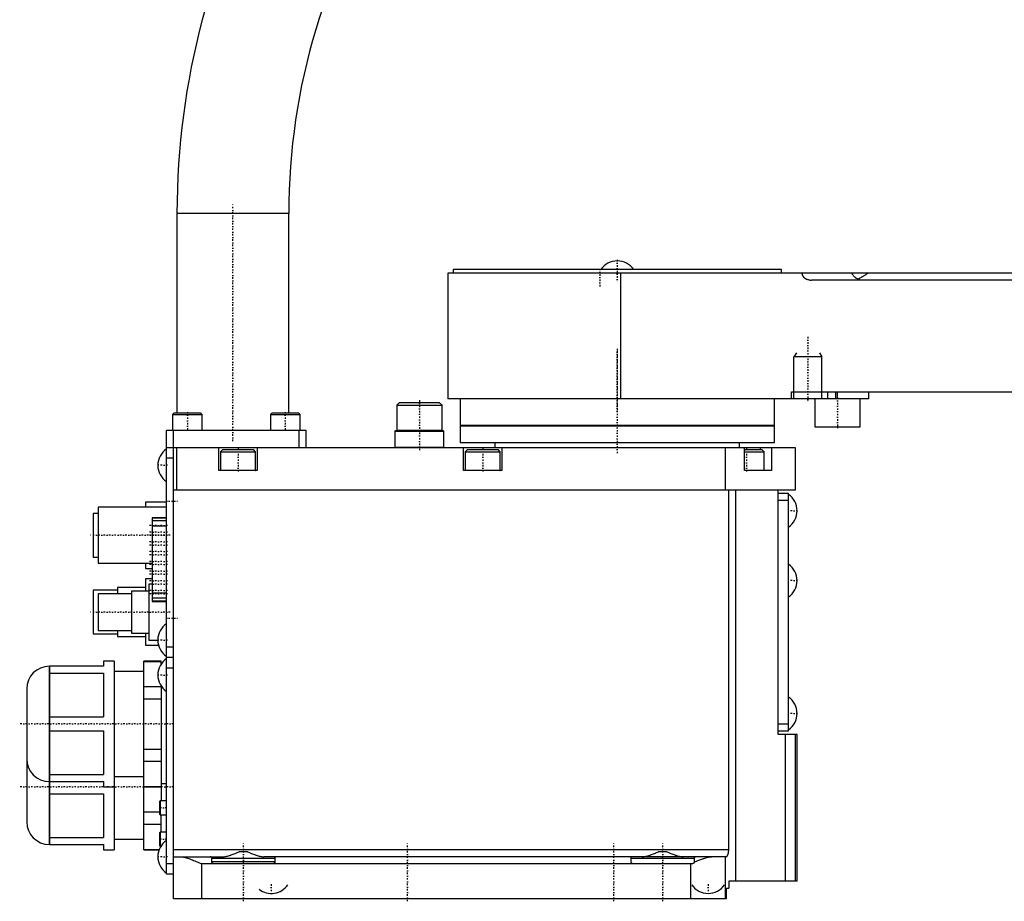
# Model space of a CAD drawing. Extents: x -171 to 392, y -1 to 595.
# Tile 1 of 3: x -171 to 111, y -1 to 252. Entities that reach past the tile are written whole.
import ezdxf

# ---------------------------------------------------------------- set-up
doc = ezdxf.new("R2010")
doc.units = 0
doc.linetypes.add('CENTER', pattern=[1.5, 0.45, -0.5, 0.05, -0.5])
for name, color, linetype in [('AM_0', 7, 'CONTINUOUS'), ('AM_10', 7, 'CONTINUOUS'), ('AM_7', 7, 'CENTER')]:
    doc.layers.add(name, color=color, linetype=linetype)

msp = doc.modelspace()

# ---------------------------------------------------------------- linework, layer by layer
at = {"layer": 'AM_0', "color": 7, "linetype": 'CONTINUOUS'}
for p, q in [((-126, 196), (-126, 139)), ((-94, 196), (-126, 196)), ((-94, 139), (-94, 196)), ((-48.5, 179), (-48.5, 145)), ((264, 179), (-48.5, 179)), ((-47, 180), (-47, 179)), ((47, 180), (-47, 180)), ((0.99, 143), (0.99, 179)), ((47, 179), (47, 180)), ((175.82, 177), (55.54, 177)), ((-48.5, 145), (-48.48, 145)), ((-48.48, 145), (-48.48, 143)), ((49.88, 145), (211.47, 145)), ((49.88, 143), (49.88, 145)), ((60.22, 143), (60.22, 145)), ((62.56, 143), (62.56, 145)), ((63, 143), (63, 145)), ((72, 143), (72, 145)), ((-62.32, 142), (-63.12, 141.2)), ((-63.12, 141.2), (-63.12, 134.1)), ((-63.12, 141.2), (-50.12, 141.2)), ((-62.32, 142), (-50.92, 142)), ((-50.12, 141.2), (-50.92, 142)), ((-50.12, 134.1), (-50.12, 141.2)), ((72, 143), (-48.48, 143)), ((-45, 143), (-45, 135.5)), ((45, 135.5), (45, 143)), ((56.5, 143), (56.5, 135)), ((69.5, 135), (69.5, 143)), ((-126.75, 139), (-127.25, 138.5)), ((-127.25, 138.5), (-127.25, 134.1)), ((-127.25, 138.5), (-118.75, 138.5)), ((-126.75, 139), (-119.25, 139)), ((-118.75, 138.5), (-119.25, 139)), ((-118.75, 134.1), (-118.75, 138.5)), ((-98.75, 139), (-99.25, 138.5)), ((-99.25, 138.5), (-99.25, 134.1)), ((-99.25, 138.5), (-90.75, 138.5)), ((-98.75, 139), (-91.25, 139)), ((-90.75, 138.5), (-91.25, 139)), ((-90.75, 134.1), (-90.75, 138.5)), ((-45, 135.5), (45, 135.5)), ((-45, 135.3), (-45, 130.5)), ((-45, 135.3), (45, 135.3)), ((-41, 135.5), (-41, 135.3)), ((41, 135.3), (41, 135.5)), ((45, 130.5), (45, 135.3)), ((-129, 7), (-129, 134)), ((-89, 134), (-129, 134)), ((-127.25, 134.1), (-118.75, 134.1)), ((-127, 0), (-127, 134)), ((-99.25, 134.1), (-90.75, 134.1)), ((-91, 129), (-91, 134)), ((-89, 129), (-89, 134)), ((-63.42, 134), (-63.62, 133.8)), ((-63.62, 133.8), (-63.62, 129.2)), ((-63.62, 133.8), (-49.62, 133.8)), ((-63.42, 134), (-49.82, 134)), ((-63.12, 134.1), (-63.03, 134)), ((-63.12, 134.1), (-50.12, 134.1)), ((-50.22, 134), (-50.12, 134.1)), ((-49.62, 133.8), (-49.82, 134)), ((-49.62, 129.2), (-49.62, 133.8)), ((56.5, 135), (69.5, 135)), ((-45, 130.5), (45, 130.5)), ((-35, 130.5), (-35, 129)), ((35, 129), (35, 130.5)), ((51, 129), (-129, 129)), ((-126, 117), (-126, 129)), ((-114, 122.5), (-114, 129)), ((-112.9, 128.5), (-113.5, 127.9)), ((-113.5, 127.9), (-113.5, 122.6)), ((-113.5, 127.9), (-103.5, 127.9)), ((-112.9, 128.5), (-104.1, 128.5)), ((-103.5, 127.9), (-104.1, 128.5)), ((-103.5, 122.6), (-103.5, 127.9)), ((-103, 129), (-103, 122.5)), ((-63.62, 129.2), (-63.42, 129)), ((-63.62, 129.2), (-49.62, 129.2)), ((-49.82, 129), (-49.62, 129.2)), ((-44, 122.5), (-44, 129)), ((-42.9, 128.5), (-43.5, 127.9)), ((-43.5, 127.9), (-43.5, 122.6)), ((-43.5, 127.9), (-33.5, 127.9)), ((-42.9, 128.5), (-34.1, 128.5)), ((-33.5, 127.9), (-34.1, 128.5)), ((-33.5, 122.6), (-33.5, 127.9)), ((-33, 129), (-33, 122.5)), ((31, 117), (31, 129)), ((36.36, 122.5), (36.36, 129)), ((36.36, 128.5), (41.4, 128.5)), ((36.36, 127.9), (42, 127.9)), ((40.89, 129), (40.89, 128.5)), ((42, 127.9), (41.4, 128.5)), ((42, 122.6), (42, 127.9)), ((44.14, 129), (44.14, 122.5)), ((51, 117), (51, 129)), ((-127, 126), (-129, 126)), ((-103, 122.5), (-114, 122.5)), ((-113.5, 122.6), (-103.5, 122.6)), ((-33, 122.5), (-44, 122.5)), ((-43.5, 122.6), (-33.5, 122.6)), ((36.36, 122.6), (42, 122.6)), ((44.14, 122.5), (36.36, 122.5)), ((-127, 117), (51, 117)), ((31.9, 14), (31.9, 117)), ((33.91, 5), (33.91, 117)), ((46, 47), (46, 117)), ((46, 116), (49, 116)), ((49, 48), (49, 116)), ((-129, 113.5), (-135, 113.5)), ((-135, 113.5), (-135, 112.01)), ((46, 114), (49, 114)), ((-148.5, 110.25), (-150, 110.25)), ((-150, 110.25), (-150, 97.75)), ((-129, 112), (-148.5, 112)), ((-148.5, 112), (-148.5, 96)), ((-129, 108.93), (-133.1, 108.93)), ((-133.1, 108.93), (-133.1, 85.06)), ((-129, 108.91), (-133.1, 108.91)), ((-129, 108.08), (-133.1, 108.08)), ((-129, 106.6), (-133.1, 106.6)), ((-150, 97.75), (-148.5, 97.75)), ((-148.5, 96), (-133.1, 96)), ((-135, 95.99), (-135, 94.5)), ((-135, 94.5), (-133.1, 94.5)), ((-133.1, 91.5), (-135, 91.5)), ((-135, 91.5), (-135, 88)), ((-143, 88.25), (-150, 88.25)), ((-150, 88.25), (-150, 75.75)), ((-135, 89), (-143, 89)), ((-143, 89), (-143, 87.26)), ((-134, 88), (-139, 88)), ((-139, 88), (-139, 76)), ((-133.1, 90), (-134, 90)), ((-134, 90), (-134, 74)), ((-129, 87.43), (-133.1, 87.43)), ((-139, 87.25), (-148.5, 87.25)), ((-148.5, 87.25), (-148.5, 76.75)), ((-129, 85.95), (-133.1, 85.95)), ((-129, 85.08), (-133.1, 85.08)), ((-133.1, 85.06), (-129, 85.06)), ((-148.5, 76.75), (-139, 76.75)), ((-143, 76.74), (-143, 75)), ((-150, 75.75), (-143, 75.75)), ((-143, 75), (-135, 75)), ((-139, 76), (-134, 76)), ((-135, 76), (-135, 72.5)), ((-134, 74), (-131.47, 74)), ((-135, 72.5), (-131.27, 72.5)), ((-127, 72), (-129, 72)), ((-144, 68), (-147, 68)), ((-147, 68), (-147, 66.5)), ((-144, 68), (-144, 14)), ((-130.5, 68), (-135.5, 68)), ((-135.5, 14), (-135.5, 68)), ((-135.5, 67.89), (-130.5, 67.89)), ((-130.5, 67.17), (-130.5, 68)), ((-127, 69), (-129, 69)), ((-147, 66.5), (-162.51, 66.5)), ((-162.51, 66.5), (-162.51, 15.5)), ((-162.47, 15.5), (-162.47, 66.5)), ((-135.5, 65), (-144, 65)), ((-127, 66), (-129, 66)), ((-162.47, 64.48), (-147, 64.48)), ((-147, 64.48), (-147, 52.02)), ((-169, 60.01), (-169, 21.99)), ((-135.5, 60.69), (-130.5, 60.69)), ((-130.5, 60.83), (-130.5, 28)), ((-135.5, 57.19), (-130.5, 57.19)), ((-162.47, 52.02), (-147, 52.02)), ((-162.47, 47.98), (-147, 47.98)), ((-147, 47.98), (-147, 35.52)), ((46, 50), (49, 50)), ((46, 48), (49, 48)), ((51.5, 47), (46, 47)), ((48.13, 5), (48.13, 47)), ((51.04, 5), (51.04, 47)), ((51.5, 5), (51.5, 47)), ((-135.5, 42.81), (-130.5, 42.81)), ((-135.5, 39.31), (-130.5, 39.31)), ((-162.47, 35.52), (-147, 35.52)), ((-144, 35), (-135.5, 35)), ((-162.51, 33.5), (-147, 33.5)), ((-147, 33.5), (-147, 32)), ((-147, 32), (-144, 32)), ((-135.5, 32.11), (-130.5, 32.11)), ((-135.5, 32), (-130.5, 32)), ((-130.5, 33), (-129, 33)), ((-162.47, 29.98), (-147, 29.98)), ((-147, 29.98), (-147, 17.52)), ((-130.85, 28), (-131, 27.85)), ((-131, 27.85), (-131, 24.15)), ((-129, 28), (-130.85, 28)), ((-130.85, 28), (-130.85, 24)), ((-135.5, 24.81), (-131, 24.81)), ((-131, 24.15), (-130.85, 24)), ((-130.85, 24), (-129, 24)), ((-130.5, 18.99), (-130.5, 24)), ((-135.5, 21.31), (-130.5, 21.31)), ((-162.47, 17.52), (-147, 17.52)), ((-144, 17), (-135.5, 17)), ((-130.85, 19), (-131, 18.85)), ((-131, 18.85), (-131, 15.15)), ((-129, 19), (-130.85, 19)), ((-130.85, 19), (-130.85, 15)), ((-162.51, 15.5), (-147, 15.5)), ((-147, 15.5), (-147, 14)), ((-135.5, 14.11), (-131.06, 14.11)), ((-131, 15.15), (-130.85, 15)), ((-130.85, 15), (-130.61, 15)), ((-147, 14), (-144, 14)), ((-135.5, 14), (-131.11, 14)), ((31.9, 14), (-127, 14)), ((-127, 12), (-112.83, 12)), ((-98, 11.5), (-116, 11.5)), ((-116, 10.5), (-116, 11.5)), ((-108.1, 13.5), (-105.9, 13.5)), ((31.23, 12), (-101.17, 12)), ((-98, 11.5), (-98, 10.5)), ((22, 11.5), (4, 11.5)), ((4, 10.5), (4, 11.5)), ((11.9, 13.5), (14.1, 13.5)), ((22, 11.5), (22, 10.5)), ((31, 0), (31, 12)), ((-127, 10), (-129, 10)), ((-119, 10), (-119, 0)), ((21.5, 10), (-119, 10)), ((-98, 10.5), (-116, 10.5)), ((21, 10), (21, 0)), ((-127, 7), (-129, 7)), ((31.3, 0), (31.3, 3)), ((31.3, 3), (31.9, 3)), ((51.5, 5), (31.9, 5)), ((31.9, 5), (31.9, 3)), ((31.3, 0), (-127, 0))]:
    msp.add_line(p, q, dxfattribs=at)
for points in [[(52.83, 179, 0), (52.83, 178.98, 0), (52.84, 178.95, 0), (52.84, 178.92, 0), (52.84, 178.9, 0), (52.84, 178.88, 0), (52.84, 178.85, 0), (52.85, 178.82, 0), (52.85, 178.78, 0), (52.86, 178.75, 0), (52.86, 178.71, 0), (52.87, 178.69, 0), (52.87, 178.68, 0), (52.88, 178.64, 0), (52.89, 178.61, 0), (52.9, 178.58, 0), (52.91, 178.54, 0), (52.92, 178.51, 0), (52.92, 178.49, 0), (52.93, 178.48, 0), (52.94, 178.44, 0), (52.96, 178.41, 0), (52.96, 178.4, 0), (52.97, 178.38, 0), (52.98, 178.35, 0), (53, 178.32, 0), (53, 178.31, 0), (53.01, 178.29, 0), (53.03, 178.26, 0), (53.04, 178.23, 0), (53.06, 178.2, 0), (53.08, 178.18, 0), (53.1, 178.15, 0), (53.11, 178.13, 0), (53.11, 178.12, 0), (53.13, 178.09, 0), (53.15, 178.06, 0), (53.18, 178.03, 0), (53.2, 178, 0), (53.22, 177.98, 0), (53.23, 177.96, 0), (53.24, 177.95, 0), (53.26, 177.92, 0), (53.29, 177.9, 0), (53.31, 177.87, 0), (53.34, 177.85, 0), (53.36, 177.82, 0), (53.37, 177.81, 0), (53.38, 177.8, 0), (53.41, 177.77, 0), (53.43, 177.75, 0), (53.46, 177.73, 0), (53.48, 177.7, 0), (53.51, 177.68, 0), (53.52, 177.67, 0), (53.53, 177.66, 0), (53.56, 177.64, 0), (53.59, 177.62, 0), (53.61, 177.6, 0), (53.64, 177.58, 0), (53.67, 177.56, 0), (53.68, 177.55, 0), (53.7, 177.54, 0), (53.72, 177.52, 0), (53.75, 177.5, 0), (53.77, 177.49, 0), (53.78, 177.48, 0), (53.81, 177.47, 0), (53.84, 177.45, 0), (53.86, 177.44, 0), (53.87, 177.43, 0), (53.9, 177.41, 0), (53.93, 177.39, 0), (53.97, 177.38, 0), (54, 177.36, 0), (54.03, 177.34, 0), (54.04, 177.34, 0), (54.06, 177.33, 0), (54.09, 177.31, 0), (54.12, 177.3, 0), (54.24, 177.25, 0), (54.42, 177.18, 0), (54.61, 177.12, 0), (54.82, 177.07, 0), (54.92, 177.05, 0), (55.03, 177.04, 0), (55.24, 177.01, 0), (55.44, 177, 0), (55.54, 177, 0)], [(67.07, 179, 0), (67.07, 179, 0), (67.07, 179, 0), (67.07, 179, 0), (67.07, 179, 0), (67.07, 179, 0), (67.07, 179, 0), (67.07, 178.99, 0), (67.07, 178.99, 0), (67.07, 178.99, 0), (67.07, 178.99, 0), (67.07, 178.99, 0), (67.07, 178.99, 0), (67.07, 178.99, 0), (67.07, 178.99, 0), (67.07, 178.99, 0), (67.07, 178.99, 0), (67.07, 178.99, 0), (67.07, 178.99, 0), (67.07, 178.99, 0), (67.07, 178.98, 0), (67.07, 178.98, 0), (67.07, 178.98, 0), (67.07, 178.98, 0), (67.07, 178.98, 0), (67.07, 178.98, 0), (67.07, 178.98, 0), (67.07, 178.98, 0), (67.07, 178.98, 0), (67.07, 178.98, 0), (67.07, 178.98, 0), (67.07, 178.97, 0), (67.07, 178.97, 0), (67.07, 178.97, 0), (67.07, 178.97, 0), (67.07, 178.97, 0), (67.07, 178.97, 0), (67.08, 178.97, 0), (67.08, 178.96, 0), (67.08, 178.95, 0), (67.08, 178.94, 0), (67.09, 178.94, 0), (67.09, 178.94, 0), (67.09, 178.93, 0), (67.1, 178.92, 0), (67.12, 178.88, 0), (67.14, 178.84, 0), (67.17, 178.79, 0), (67.22, 178.69, 0), (67.29, 178.59, 0), (67.37, 178.48, 0), (67.46, 178.36, 0), (67.57, 178.24, 0), (67.62, 178.18, 0), (67.68, 178.12, 0), (67.79, 178.01, 0), (67.92, 177.89, 0), (68.05, 177.79, 0), (68.18, 177.68, 0), (68.32, 177.59, 0), (68.39, 177.54, 0), (68.46, 177.5, 0), (68.61, 177.41, 0), (68.76, 177.33, 0), (68.83, 177.3, 0)], [(68.83, 177.3, 0), (68.91, 177.33, 0), (69.06, 177.4, 0), (69.21, 177.48, 0), (69.29, 177.52, 0), (69.37, 177.56, 0), (69.53, 177.64, 0), (69.69, 177.73, 0), (69.85, 177.82, 0), (70.01, 177.92, 0), (70.18, 178.01, 0), (70.26, 178.06, 0), (70.35, 178.11, 0), (70.51, 178.21, 0), (70.68, 178.32, 0), (70.85, 178.42, 0), (71.02, 178.53, 0), (71.19, 178.63, 0), (71.27, 178.69, 0), (71.36, 178.74, 0), (71.52, 178.84, 0), (71.69, 178.95, 0), (71.77, 179, 0)], [(69.61, 177, 0), (69.58, 177, 0), (69.54, 177, 0), (69.5, 177.01, 0), (69.47, 177.01, 0), (69.45, 177.01, 0), (69.41, 177.02, 0), (69.36, 177.03, 0), (69.32, 177.04, 0), (69.28, 177.05, 0), (69.23, 177.07, 0), (69.21, 177.07, 0), (69.19, 177.08, 0), (69.15, 177.1, 0), (69.1, 177.12, 0), (69.06, 177.14, 0), (69.02, 177.17, 0), (68.98, 177.19, 0), (68.96, 177.21, 0), (68.94, 177.22, 0), (68.89, 177.25, 0), (68.85, 177.28, 0), (68.83, 177.3, 0)], [(-125, 12, 0), (-124.98, 12, 0), (-124.93, 12, 0), (-124.88, 12, 0), (-124.85, 12, 0), (-124.83, 12, 0), (-124.78, 11.99, 0), (-124.73, 11.99, 0), (-124.55, 11.97, 0), (-124.25, 11.93, 0), (-124.09, 11.91, 0), (-123.93, 11.87, 0), (-123.61, 11.8, 0), (-123.29, 11.71, 0), (-122.95, 11.61, 0), (-122.62, 11.5, 0), (-122.28, 11.38, 0), (-122.1, 11.32, 0), (-121.93, 11.25, 0), (-121.58, 11.12, 0), (-121.24, 10.97, 0), (-120.89, 10.83, 0), (-120.54, 10.68, 0), (-120.19, 10.53, 0), (-120.02, 10.45, 0), (-119.85, 10.38, 0), (-119.5, 10.23, 0), (-119.17, 10.07, 0), (-119, 10, 0)], [(-116, 11.5, 0), (-116, 11.5, 0), (-116, 11.51, 0), (-116, 11.52, 0), (-116, 11.53, 0), (-116, 11.53, 0), (-116, 11.54, 0), (-116, 11.55, 0), (-116, 11.56, 0), (-116, 11.57, 0), (-116.01, 11.58, 0), (-116.01, 11.58, 0), (-116.01, 11.58, 0), (-116.01, 11.59, 0), (-116.01, 11.6, 0), (-116.02, 11.63, 0), (-116.02, 11.65, 0), (-116.03, 11.68, 0), (-116.05, 11.72, 0), (-116.07, 11.76, 0), (-116.1, 11.8, 0), (-116.13, 11.83, 0), (-116.16, 11.86, 0), (-116.17, 11.88, 0), (-116.19, 11.89, 0), (-116.22, 11.92, 0), (-116.26, 11.94, 0), (-116.29, 11.96, 0), (-116.33, 11.97, 0), (-116.37, 11.98, 0), (-116.39, 11.99, 0), (-116.41, 11.99, 0), (-116.44, 12, 0), (-116.48, 12, 0), (-116.5, 12, 0)], [(-112.83, 12, 0), (-112.72, 12, 0), (-112.48, 12.02, 0), (-112.24, 12.05, 0), (-112.12, 12.06, 0), (-112, 12.09, 0), (-111.75, 12.14, 0), (-111.49, 12.2, 0), (-111.23, 12.27, 0), (-110.97, 12.35, 0), (-110.71, 12.44, 0), (-110.57, 12.48, 0), (-110.44, 12.53, 0), (-110.17, 12.63, 0), (-109.89, 12.73, 0), (-109.62, 12.84, 0), (-109.34, 12.96, 0), (-109.07, 13.07, 0), (-108.93, 13.13, 0), (-108.79, 13.19, 0), (-108.51, 13.32, 0), (-108.23, 13.44, 0), (-108.1, 13.5, 0)], [(-105.9, 13.5, 0), (-105.77, 13.44, 0), (-105.49, 13.32, 0), (-105.21, 13.19, 0), (-105.07, 13.13, 0), (-104.93, 13.07, 0), (-104.66, 12.96, 0), (-104.38, 12.84, 0), (-104.11, 12.73, 0), (-103.83, 12.63, 0), (-103.56, 12.53, 0), (-103.43, 12.48, 0), (-103.29, 12.44, 0), (-103.03, 12.35, 0), (-102.77, 12.27, 0), (-102.51, 12.2, 0), (-102.25, 12.14, 0), (-102, 12.09, 0), (-101.88, 12.06, 0), (-101.76, 12.05, 0), (-101.52, 12.02, 0), (-101.28, 12, 0), (-101.17, 12, 0)], [(-97.5, 12, 0), (-97.52, 12, 0), (-97.56, 12, 0), (-97.59, 11.99, 0), (-97.61, 11.99, 0), (-97.63, 11.98, 0), (-97.67, 11.97, 0), (-97.71, 11.96, 0), (-97.74, 11.94, 0), (-97.78, 11.92, 0), (-97.81, 11.89, 0), (-97.83, 11.88, 0), (-97.84, 11.86, 0), (-97.87, 11.83, 0), (-97.9, 11.8, 0), (-97.93, 11.76, 0), (-97.95, 11.72, 0), (-97.97, 11.68, 0), (-97.98, 11.65, 0), (-97.98, 11.63, 0), (-97.99, 11.6, 0), (-97.99, 11.59, 0), (-97.99, 11.58, 0), (-97.99, 11.58, 0), (-97.99, 11.58, 0), (-98, 11.57, 0), (-98, 11.56, 0), (-98, 11.55, 0), (-98, 11.54, 0), (-98, 11.53, 0), (-98, 11.53, 0), (-98, 11.52, 0), (-98, 11.51, 0), (-98, 11.5, 0), (-98, 11.5, 0)], [(4, 11.5, 0), (4, 11.5, 0), (4, 11.51, 0), (4, 11.52, 0), (4, 11.53, 0), (4, 11.53, 0), (4, 11.54, 0), (4, 11.55, 0), (4, 11.56, 0), (4, 11.57, 0), (3.99, 11.58, 0), (3.99, 11.58, 0), (3.99, 11.58, 0), (3.99, 11.59, 0), (3.99, 11.6, 0), (3.98, 11.63, 0), (3.98, 11.65, 0), (3.97, 11.68, 0), (3.95, 11.72, 0), (3.93, 11.76, 0), (3.9, 11.8, 0), (3.87, 11.83, 0), (3.84, 11.86, 0), (3.83, 11.88, 0), (3.81, 11.89, 0), (3.78, 11.92, 0), (3.74, 11.94, 0), (3.71, 11.96, 0), (3.67, 11.97, 0), (3.63, 11.98, 0), (3.61, 11.99, 0), (3.59, 11.99, 0), (3.56, 12, 0), (3.52, 12, 0), (3.5, 12, 0)], [(7.17, 12, 0), (7.28, 12, 0), (7.52, 12.02, 0), (7.76, 12.05, 0), (7.88, 12.06, 0), (8, 12.09, 0), (8.25, 12.14, 0), (8.51, 12.2, 0), (8.77, 12.27, 0), (9.03, 12.35, 0), (9.29, 12.44, 0), (9.43, 12.48, 0), (9.56, 12.53, 0), (9.83, 12.63, 0), (10.11, 12.73, 0), (10.38, 12.84, 0), (10.66, 12.96, 0), (10.93, 13.07, 0), (11.07, 13.13, 0), (11.21, 13.19, 0), (11.49, 13.32, 0), (11.77, 13.44, 0), (11.9, 13.5, 0)], [(14.1, 13.5, 0), (14.23, 13.44, 0), (14.51, 13.32, 0), (14.79, 13.19, 0), (14.93, 13.13, 0), (15.07, 13.07, 0), (15.34, 12.96, 0), (15.62, 12.84, 0), (15.89, 12.73, 0), (16.17, 12.63, 0), (16.44, 12.53, 0), (16.57, 12.48, 0), (16.71, 12.44, 0), (16.97, 12.35, 0), (17.23, 12.27, 0), (17.49, 12.2, 0), (17.75, 12.14, 0), (18, 12.09, 0), (18.12, 12.06, 0), (18.24, 12.05, 0), (18.48, 12.02, 0), (18.72, 12, 0), (18.83, 12, 0)], [(22, 10.44, 0), (22.14, 10.51, 0), (22.43, 10.63, 0), (22.72, 10.76, 0), (22.87, 10.82, 0), (23.02, 10.88, 0), (23.31, 11, 0), (23.6, 11.12, 0), (23.89, 11.23, 0), (24.18, 11.34, 0), (24.46, 11.45, 0), (24.61, 11.5, 0), (24.75, 11.54, 0), (25.03, 11.63, 0), (25.31, 11.72, 0), (25.58, 11.79, 0), (25.85, 11.86, 0), (26.11, 11.91, 0), (26.25, 11.93, 0), (26.37, 11.95, 0), (26.63, 11.98, 0), (26.88, 12, 0), (27, 12, 0)], [(22.5, 12, 0), (22.48, 12, 0), (22.44, 12, 0), (22.41, 11.99, 0), (22.39, 11.99, 0), (22.37, 11.98, 0), (22.33, 11.97, 0), (22.29, 11.96, 0), (22.26, 11.94, 0), (22.22, 11.92, 0), (22.19, 11.89, 0), (22.17, 11.88, 0), (22.16, 11.86, 0), (22.13, 11.83, 0), (22.1, 11.8, 0), (22.07, 11.76, 0), (22.05, 11.72, 0), (22.03, 11.68, 0), (22.02, 11.65, 0), (22.02, 11.63, 0), (22.01, 11.6, 0), (22.01, 11.59, 0), (22.01, 11.58, 0), (22.01, 11.58, 0), (22.01, 11.58, 0), (22, 11.57, 0), (22, 11.56, 0), (22, 11.55, 0), (22, 11.54, 0), (22, 11.53, 0), (22, 11.53, 0), (22, 11.52, 0), (22, 11.51, 0), (22, 11.5, 0), (22, 11.5, 0)], [(31.23, 12, 0), (31.23, 12, 0), (31.24, 12, 0), (31.25, 12, 0), (31.25, 12, 0), (31.25, 12, 0), (31.26, 12, 0), (31.27, 12.01, 0), (31.27, 12.01, 0), (31.28, 12.01, 0), (31.29, 12.01, 0), (31.29, 12.02, 0), (31.29, 12.02, 0), (31.3, 12.02, 0), (31.31, 12.03, 0), (31.32, 12.03, 0), (31.32, 12.04, 0), (31.33, 12.04, 0), (31.33, 12.05, 0), (31.34, 12.05, 0), (31.35, 12.06, 0), (31.35, 12.06, 0), (31.36, 12.07, 0), (31.36, 12.07, 0), (31.37, 12.08, 0), (31.38, 12.09, 0), (31.38, 12.09, 0), (31.39, 12.1, 0), (31.39, 12.1, 0), (31.4, 12.11, 0), (31.41, 12.12, 0), (31.42, 12.13, 0), (31.43, 12.14, 0), (31.43, 12.15, 0), (31.43, 12.16, 0), (31.44, 12.17, 0), (31.45, 12.18, 0), (31.46, 12.19, 0), (31.47, 12.2, 0), (31.48, 12.22, 0), (31.48, 12.22, 0), (31.48, 12.23, 0), (31.49, 12.24, 0), (31.5, 12.26, 0), (31.51, 12.27, 0), (31.52, 12.29, 0), (31.53, 12.3, 0), (31.53, 12.31, 0), (31.53, 12.32, 0), (31.54, 12.33, 0), (31.55, 12.35, 0), (31.56, 12.37, 0), (31.57, 12.38, 0), (31.58, 12.4, 0), (31.58, 12.41, 0), (31.58, 12.42, 0), (31.59, 12.44, 0), (31.6, 12.45, 0), (31.61, 12.47, 0), (31.61, 12.49, 0), (31.62, 12.51, 0), (31.63, 12.52, 0), (31.63, 12.53, 0), (31.64, 12.55, 0), (31.65, 12.57, 0), (31.65, 12.58, 0), (31.65, 12.59, 0), (31.66, 12.61, 0), (31.67, 12.63, 0), (31.67, 12.64, 0), (31.68, 12.65, 0), (31.68, 12.67, 0), (31.69, 12.69, 0), (31.7, 12.71, 0), (31.7, 12.73, 0), (31.71, 12.75, 0), (31.72, 12.77, 0), (31.72, 12.78, 0), (31.73, 12.8, 0), (31.73, 12.82, 0), (31.74, 12.85, 0), (31.75, 12.87, 0), (31.75, 12.9, 0), (31.76, 12.91, 0), (31.76, 12.92, 0), (31.77, 12.94, 0), (31.77, 12.97, 0), (31.78, 13, 0), (31.79, 13.02, 0), (31.79, 13.05, 0), (31.79, 13.06, 0), (31.8, 13.07, 0), (31.8, 13.1, 0), (31.81, 13.13, 0), (31.81, 13.15, 0), (31.82, 13.18, 0), (31.82, 13.21, 0), (31.83, 13.22, 0), (31.83, 13.24, 0), (31.83, 13.26, 0), (31.84, 13.29, 0), (31.84, 13.32, 0), (31.85, 13.35, 0), (31.85, 13.38, 0), (31.85, 13.39, 0), (31.86, 13.4, 0), (31.86, 13.43, 0), (31.86, 13.46, 0), (31.87, 13.48, 0), (31.87, 13.49, 0), (31.87, 13.52, 0), (31.87, 13.55, 0), (31.88, 13.56, 0), (31.88, 13.58, 0), (31.88, 13.61, 0), (31.88, 13.64, 0), (31.88, 13.67, 0), (31.89, 13.69, 0), (31.89, 13.72, 0), (31.89, 13.74, 0), (31.89, 13.75, 0), (31.89, 13.78, 0), (31.89, 13.81, 0), (31.89, 13.84, 0), (31.9, 13.87, 0), (31.9, 13.9, 0), (31.9, 13.91, 0), (31.9, 13.93, 0), (31.9, 13.96, 0), (31.9, 13.99, 0), (31.9, 14, 0)], [(-115.5, 10, 0), (-115.5, 10, 0), (-115.51, 10, 0), (-115.52, 10, 0), (-115.52, 10, 0), (-115.52, 10, 0), (-115.53, 10, 0), (-115.54, 10, 0), (-115.55, 10, 0), (-115.55, 10, 0), (-115.56, 10, 0), (-115.56, 10, 0), (-115.57, 10, 0), (-115.58, 10.01, 0), (-115.58, 10.01, 0), (-115.59, 10.01, 0), (-115.6, 10.01, 0), (-115.6, 10.01, 0), (-115.61, 10.01, 0), (-115.61, 10.01, 0), (-115.62, 10.01, 0), (-115.63, 10.02, 0), (-115.63, 10.02, 0), (-115.63, 10.02, 0), (-115.64, 10.02, 0), (-115.65, 10.02, 0), (-115.65, 10.02, 0), (-115.65, 10.02, 0), (-115.66, 10.03, 0), (-115.67, 10.03, 0), (-115.68, 10.03, 0), (-115.68, 10.03, 0), (-115.69, 10.04, 0), (-115.69, 10.04, 0), (-115.7, 10.04, 0), (-115.7, 10.04, 0), (-115.71, 10.05, 0), (-115.72, 10.05, 0), (-115.72, 10.05, 0), (-115.73, 10.06, 0), (-115.73, 10.06, 0), (-115.74, 10.06, 0), (-115.74, 10.06, 0), (-115.75, 10.07, 0), (-115.76, 10.07, 0), (-115.76, 10.07, 0), (-115.77, 10.08, 0), (-115.77, 10.08, 0), (-115.77, 10.08, 0), (-115.78, 10.09, 0), (-115.79, 10.09, 0), (-115.79, 10.09, 0), (-115.8, 10.1, 0), (-115.8, 10.1, 0), (-115.81, 10.11, 0), (-115.81, 10.11, 0), (-115.82, 10.11, 0), (-115.82, 10.12, 0), (-115.83, 10.12, 0), (-115.83, 10.13, 0), (-115.84, 10.13, 0), (-115.84, 10.13, 0), (-115.84, 10.14, 0), (-115.85, 10.14, 0), (-115.85, 10.15, 0), (-115.86, 10.15, 0), (-115.86, 10.15, 0), (-115.86, 10.16, 0), (-115.87, 10.16, 0), (-115.87, 10.16, 0), (-115.87, 10.17, 0), (-115.88, 10.17, 0), (-115.88, 10.18, 0), (-115.89, 10.18, 0), (-115.89, 10.19, 0), (-115.9, 10.19, 0), (-115.9, 10.2, 0), (-115.9, 10.2, 0), (-115.9, 10.21, 0), (-115.91, 10.21, 0), (-115.91, 10.22, 0), (-115.92, 10.22, 0), (-115.92, 10.23, 0), (-115.92, 10.23, 0), (-115.92, 10.24, 0), (-115.93, 10.24, 0), (-115.93, 10.25, 0), (-115.94, 10.25, 0), (-115.94, 10.26, 0), (-115.94, 10.27, 0), (-115.94, 10.27, 0), (-115.95, 10.27, 0), (-115.95, 10.28, 0), (-115.95, 10.29, 0), (-115.96, 10.29, 0), (-115.96, 10.3, 0), (-115.96, 10.31, 0), (-115.96, 10.31, 0), (-115.96, 10.31, 0), (-115.97, 10.32, 0), (-115.97, 10.33, 0), (-115.97, 10.34, 0), (-115.97, 10.34, 0), (-115.98, 10.35, 0), (-115.98, 10.35, 0), (-115.98, 10.36, 0), (-115.98, 10.36, 0), (-115.98, 10.37, 0), (-115.98, 10.37, 0), (-115.98, 10.38, 0), (-115.99, 10.38, 0), (-115.99, 10.39, 0), (-115.99, 10.4, 0), (-115.99, 10.4, 0), (-115.99, 10.41, 0), (-115.99, 10.41, 0), (-115.99, 10.42, 0), (-115.99, 10.43, 0), (-116, 10.43, 0), (-116, 10.44, 0), (-116, 10.44, 0), (-116, 10.45, 0), (-116, 10.46, 0), (-116, 10.46, 0), (-116, 10.47, 0), (-116, 10.48, 0), (-116, 10.48, 0), (-116, 10.48, 0), (-116, 10.49, 0), (-116, 10.5, 0), (-116, 10.5, 0)], [(-98, 10.5, 0), (-98, 10.5, 0), (-98, 10.49, 0), (-98, 10.48, 0), (-98, 10.48, 0), (-98, 10.48, 0), (-98, 10.47, 0), (-98, 10.46, 0), (-98, 10.46, 0), (-98, 10.45, 0), (-98, 10.44, 0), (-98, 10.44, 0), (-98, 10.43, 0), (-98.01, 10.43, 0), (-98.01, 10.42, 0), (-98.01, 10.41, 0), (-98.01, 10.41, 0), (-98.01, 10.4, 0), (-98.01, 10.4, 0), (-98.01, 10.39, 0), (-98.01, 10.38, 0), (-98.02, 10.38, 0), (-98.02, 10.37, 0), (-98.02, 10.37, 0), (-98.02, 10.36, 0), (-98.02, 10.36, 0), (-98.02, 10.35, 0), (-98.02, 10.35, 0), (-98.03, 10.34, 0), (-98.03, 10.34, 0), (-98.03, 10.33, 0), (-98.03, 10.32, 0), (-98.04, 10.31, 0), (-98.04, 10.31, 0), (-98.04, 10.31, 0), (-98.04, 10.3, 0), (-98.04, 10.29, 0), (-98.05, 10.29, 0), (-98.05, 10.28, 0), (-98.05, 10.27, 0), (-98.06, 10.27, 0), (-98.06, 10.27, 0), (-98.06, 10.26, 0), (-98.06, 10.25, 0), (-98.07, 10.25, 0), (-98.07, 10.24, 0), (-98.08, 10.24, 0), (-98.08, 10.23, 0), (-98.08, 10.23, 0), (-98.08, 10.22, 0), (-98.09, 10.22, 0), (-98.09, 10.21, 0), (-98.1, 10.21, 0), (-98.1, 10.2, 0), (-98.1, 10.2, 0), (-98.1, 10.19, 0), (-98.11, 10.19, 0), (-98.11, 10.18, 0), (-98.12, 10.18, 0), (-98.12, 10.17, 0), (-98.13, 10.17, 0), (-98.13, 10.16, 0), (-98.13, 10.16, 0), (-98.14, 10.16, 0), (-98.14, 10.15, 0), (-98.14, 10.15, 0), (-98.15, 10.15, 0), (-98.15, 10.14, 0), (-98.16, 10.14, 0), (-98.16, 10.13, 0), (-98.16, 10.13, 0), (-98.17, 10.13, 0), (-98.17, 10.12, 0), (-98.18, 10.12, 0), (-98.18, 10.11, 0), (-98.19, 10.11, 0), (-98.19, 10.11, 0), (-98.2, 10.1, 0), (-98.2, 10.1, 0), (-98.21, 10.09, 0), (-98.21, 10.09, 0), (-98.22, 10.09, 0), (-98.23, 10.08, 0), (-98.23, 10.08, 0), (-98.23, 10.08, 0), (-98.24, 10.07, 0), (-98.24, 10.07, 0), (-98.25, 10.07, 0), (-98.26, 10.06, 0), (-98.26, 10.06, 0), (-98.27, 10.06, 0), (-98.27, 10.06, 0), (-98.28, 10.05, 0), (-98.28, 10.05, 0), (-98.29, 10.05, 0), (-98.3, 10.04, 0), (-98.3, 10.04, 0), (-98.31, 10.04, 0), (-98.31, 10.04, 0), (-98.32, 10.03, 0), (-98.32, 10.03, 0), (-98.33, 10.03, 0), (-98.34, 10.03, 0), (-98.35, 10.02, 0), (-98.35, 10.02, 0), (-98.35, 10.02, 0), (-98.36, 10.02, 0), (-98.37, 10.02, 0), (-98.37, 10.02, 0), (-98.37, 10.02, 0), (-98.38, 10.01, 0), (-98.39, 10.01, 0), (-98.39, 10.01, 0), (-98.4, 10.01, 0), (-98.4, 10.01, 0), (-98.41, 10.01, 0), (-98.42, 10.01, 0), (-98.42, 10.01, 0), (-98.43, 10, 0), (-98.44, 10, 0), (-98.44, 10, 0), (-98.45, 10, 0), (-98.45, 10, 0), (-98.46, 10, 0), (-98.47, 10, 0), (-98.48, 10, 0), (-98.48, 10, 0), (-98.48, 10, 0), (-98.49, 10, 0), (-98.5, 10, 0), (-98.5, 10, 0)], [(4.5, 10, 0), (4.5, 10, 0), (4.49, 10, 0), (4.48, 10, 0), (4.48, 10, 0), (4.48, 10, 0), (4.47, 10, 0), (4.46, 10, 0), (4.45, 10, 0), (4.45, 10, 0), (4.44, 10, 0), (4.44, 10, 0), (4.43, 10, 0), (4.42, 10.01, 0), (4.42, 10.01, 0), (4.41, 10.01, 0), (4.4, 10.01, 0), (4.4, 10.01, 0), (4.39, 10.01, 0), (4.39, 10.01, 0), (4.38, 10.01, 0), (4.37, 10.02, 0), (4.37, 10.02, 0), (4.37, 10.02, 0), (4.36, 10.02, 0), (4.35, 10.02, 0), (4.35, 10.02, 0), (4.35, 10.02, 0), (4.34, 10.03, 0), (4.33, 10.03, 0), (4.32, 10.03, 0), (4.32, 10.03, 0), (4.31, 10.04, 0), (4.31, 10.04, 0), (4.3, 10.04, 0), (4.3, 10.04, 0), (4.29, 10.05, 0), (4.28, 10.05, 0), (4.28, 10.05, 0), (4.27, 10.06, 0), (4.27, 10.06, 0), (4.26, 10.06, 0), (4.26, 10.06, 0), (4.25, 10.07, 0), (4.24, 10.07, 0), (4.24, 10.07, 0), (4.23, 10.08, 0), (4.23, 10.08, 0), (4.23, 10.08, 0), (4.22, 10.09, 0), (4.21, 10.09, 0), (4.21, 10.09, 0), (4.2, 10.1, 0), (4.2, 10.1, 0), (4.19, 10.11, 0), (4.19, 10.11, 0), (4.18, 10.11, 0), (4.18, 10.12, 0), (4.17, 10.12, 0), (4.17, 10.13, 0), (4.16, 10.13, 0), (4.16, 10.13, 0), (4.16, 10.14, 0), (4.15, 10.14, 0), (4.15, 10.15, 0), (4.14, 10.15, 0), (4.14, 10.15, 0), (4.14, 10.16, 0), (4.13, 10.16, 0), (4.13, 10.16, 0), (4.13, 10.17, 0), (4.12, 10.17, 0), (4.12, 10.18, 0), (4.11, 10.18, 0), (4.11, 10.19, 0), (4.1, 10.19, 0), (4.1, 10.2, 0), (4.1, 10.2, 0), (4.1, 10.21, 0), (4.09, 10.21, 0), (4.09, 10.22, 0), (4.08, 10.22, 0), (4.08, 10.23, 0), (4.08, 10.23, 0), (4.08, 10.24, 0), (4.07, 10.24, 0), (4.07, 10.25, 0), (4.06, 10.25, 0), (4.06, 10.26, 0), (4.06, 10.27, 0), (4.06, 10.27, 0), (4.05, 10.27, 0), (4.05, 10.28, 0), (4.05, 10.29, 0), (4.04, 10.29, 0), (4.04, 10.3, 0), (4.04, 10.31, 0), (4.04, 10.31, 0), (4.04, 10.31, 0), (4.03, 10.32, 0), (4.03, 10.33, 0), (4.03, 10.34, 0), (4.03, 10.34, 0), (4.02, 10.35, 0), (4.02, 10.35, 0), (4.02, 10.36, 0), (4.02, 10.36, 0), (4.02, 10.37, 0), (4.02, 10.37, 0), (4.02, 10.38, 0), (4.01, 10.38, 0), (4.01, 10.39, 0), (4.01, 10.4, 0), (4.01, 10.4, 0), (4.01, 10.41, 0), (4.01, 10.41, 0), (4.01, 10.42, 0), (4.01, 10.43, 0), (4, 10.43, 0), (4, 10.44, 0), (4, 10.44, 0), (4, 10.45, 0), (4, 10.46, 0), (4, 10.46, 0), (4, 10.47, 0), (4, 10.48, 0), (4, 10.48, 0), (4, 10.48, 0), (4, 10.49, 0), (4, 10.5, 0), (4, 10.5, 0)], [(22, 10.44, 0), (22, 10.44, 0), (22, 10.43, 0), (21.99, 10.43, 0), (21.99, 10.42, 0), (21.99, 10.42, 0), (21.99, 10.41, 0), (21.99, 10.41, 0), (21.99, 10.4, 0), (21.99, 10.39, 0), (21.99, 10.39, 0), (21.99, 10.38, 0), (21.99, 10.38, 0), (21.98, 10.37, 0), (21.98, 10.37, 0), (21.98, 10.36, 0), (21.98, 10.35, 0), (21.98, 10.35, 0), (21.98, 10.34, 0), (21.97, 10.34, 0), (21.97, 10.33, 0), (21.97, 10.33, 0), (21.97, 10.32, 0), (21.97, 10.32, 0), (21.96, 10.32, 0), (21.96, 10.31, 0), (21.96, 10.31, 0), (21.96, 10.3, 0), (21.96, 10.3, 0), (21.95, 10.29, 0), (21.95, 10.28, 0), (21.95, 10.28, 0), (21.94, 10.27, 0), (21.94, 10.27, 0), (21.94, 10.27, 0), (21.94, 10.26, 0), (21.93, 10.25, 0), (21.93, 10.25, 0), (21.93, 10.24, 0), (21.92, 10.24, 0), (21.92, 10.23, 0), (21.92, 10.23, 0), (21.92, 10.22, 0), (21.91, 10.22, 0), (21.91, 10.21, 0), (21.91, 10.21, 0), (21.9, 10.2, 0), (21.9, 10.2, 0), (21.9, 10.2, 0), (21.89, 10.19, 0), (21.89, 10.19, 0), (21.89, 10.18, 0), (21.88, 10.18, 0), (21.88, 10.17, 0), (21.87, 10.17, 0), (21.87, 10.17, 0), (21.87, 10.16, 0), (21.86, 10.16, 0), (21.86, 10.15, 0), (21.85, 10.15, 0), (21.85, 10.14, 0), (21.85, 10.14, 0), (21.85, 10.14, 0), (21.84, 10.13, 0), (21.84, 10.13, 0), (21.83, 10.13, 0), (21.83, 10.12, 0), (21.83, 10.12, 0), (21.82, 10.12, 0), (21.82, 10.11, 0), (21.82, 10.11, 0), (21.81, 10.11, 0), (21.8, 10.1, 0), (21.8, 10.1, 0), (21.79, 10.1, 0), (21.79, 10.09, 0), (21.79, 10.09, 0), (21.78, 10.09, 0), (21.78, 10.08, 0), (21.77, 10.08, 0), (21.77, 10.08, 0), (21.76, 10.07, 0), (21.75, 10.07, 0), (21.75, 10.07, 0), (21.75, 10.07, 0), (21.74, 10.06, 0), (21.74, 10.06, 0), (21.73, 10.06, 0), (21.72, 10.05, 0), (21.72, 10.05, 0), (21.72, 10.05, 0), (21.71, 10.05, 0), (21.71, 10.04, 0), (21.7, 10.04, 0), (21.69, 10.04, 0), (21.69, 10.04, 0), (21.68, 10.03, 0), (21.68, 10.03, 0), (21.67, 10.03, 0), (21.67, 10.03, 0), (21.66, 10.03, 0), (21.65, 10.02, 0), (21.65, 10.02, 0), (21.64, 10.02, 0), (21.64, 10.02, 0), (21.64, 10.02, 0), (21.63, 10.02, 0), (21.62, 10.02, 0), (21.62, 10.01, 0), (21.62, 10.01, 0), (21.61, 10.01, 0), (21.6, 10.01, 0), (21.6, 10.01, 0), (21.6, 10.01, 0), (21.59, 10.01, 0), (21.58, 10.01, 0), (21.58, 10.01, 0), (21.57, 10, 0), (21.56, 10, 0), (21.56, 10, 0), (21.56, 10, 0), (21.55, 10, 0), (21.54, 10, 0), (21.54, 10, 0), (21.53, 10, 0), (21.52, 10, 0), (21.52, 10, 0), (21.52, 10, 0), (21.51, 10, 0), (21.5, 10, 0), (21.5, 10, 0)], [(22, 10.5, 0), (22, 10.49, 0), (22, 10.47, 0), (22, 10.45, 0), (22, 10.44, 0)]]:
    msp.add_polyline3d(points, dxfattribs=at)
for centre, radius, start, end in [((90, 196), 216, 120.9733, 180), ((90, 196), 184, 114.0547, 180), ((0, 176.83), 5.67, 33.9924, 146.0076), ((-127.15, 134.1), 0.1, 180, 270), ((-118.85, 134.1), 0.1, 270, 0), ((-99.15, 134.1), 0.1, 180, 270), ((-90.85, 134.1), 0.1, 270, 0), ((-125.8, 124), 5.67, 124.3588, 235.6412), ((-113.4, 122.6), 0.1, 180, 270), ((-103.6, 122.6), 0.1, 270, 0), ((-43.4, 122.6), 0.1, 180, 270), ((-33.6, 122.6), 0.1, 270, 0), ((41.9, 122.6), 0.1, 270, 0), ((45.8, 111), 5.67, 304.3588, 55.6412), ((45.8, 91), 5.67, 304.3588, 55.6412), ((-125.8, 74), 5.67, 124.3588, 235.6412), ((-125.8, 64), 5.67, 124.3588, 235.6412), ((-162.51, 60.01), 6.49, 90, 180), ((45.8, 53), 5.67, 304.3588, 55.6412), ((-162.51, 39.99), 6.49, 180, 270), ((-162.51, 21.99), 6.49, 180, 270), ((-125.8, 12), 5.67, 124.3588, 235.6412), ((-116.5, 11.5), 0.5, 0, 90), ((-97.5, 11.5), 0.5, 90, 180), ((3.5, 11.5), 0.5, 0, 90), ((22.5, 11.5), 0.5, 90, 180), ((-99, 7.17), 5.67, 231.8819, 326.0076), ((26, 7.17), 5.67, 213.9924, 326.0076)]:
    msp.add_arc(centre, radius, start, end, dxfattribs=at)
at = {"layer": 'AM_10', "color": 7, "linetype": 'CONTINUOUS'}
for p, q in [((51.24, 156.2), (50.56, 155)), ((58.56, 155), (50.56, 155)), ((50.56, 143), (50.56, 155)), ((57.88, 156.2), (58.56, 155)), ((58.56, 143), (58.56, 155))]:
    msp.add_line(p, q, dxfattribs=at)
at = {"layer": 'AM_7', "color": 4, "linetype": 'CENTER'}
for p, q in [((-110, 130.9), (-110, 199.1)), ((0, 182.78), (0, 176.55)), ((-5, 180.25), (-5, 174.75)), ((54.56, 160.76), (54.56, 142.15)), ((0, 157.35), (0, 127.42)), ((0, 156.78), (0, 139.72)), ((-56.62, 142.65), (-56.62, 128.35)), ((63, 143.4), (63, 134.6)), ((-123, 139.25), (-123, 133.75)), ((-95, 139.25), (-95, 133.75)), ((-108.5, 128.8), (-108.5, 122.2)), ((-38.5, 128.8), (-38.5, 122.2)), ((37, 128.8), (37, 122.2)), ((-128.67, 124), (-131.6, 124)), ((-129.15, 113.75), (-125.85, 113.75)), ((51.6, 111), (48.67, 111)), ((-128.75, 106.76), (-134.25, 106.76)), ((-128.75, 104.89), (-134.25, 104.89)), ((-127.95, 104), (-151.05, 104)), ((-128.75, 103.97), (-134.25, 103.97)), ((-128.75, 102.1), (-134.25, 102.1)), ((-128.75, 101.18), (-134.25, 101.18)), ((-128.75, 99.31), (-134.25, 99.31)), ((-128.75, 98.39), (-134.25, 98.39)), ((-128.75, 96.52), (-134.25, 96.52)), ((-128.75, 95.6), (-134.25, 95.6)), ((-128.75, 93.73), (-134.25, 93.73)), ((-128.75, 92.81), (-134.25, 92.81)), ((-128.75, 90.94), (-134.25, 90.94)), ((51.6, 91), (48.67, 91)), ((-128.75, 90.02), (-134.25, 90.02)), ((-128.75, 88.15), (-134.25, 88.15)), ((-128.75, 87.23), (-134.25, 87.23)), ((-127.95, 82), (-151.05, 82)), ((-129.15, 80.25), (-125.85, 80.25)), ((-128.67, 74), (-131.6, 74)), ((-128.67, 64), (-131.6, 64)), ((51.6, 53), (48.67, 53)), ((-127, 50), (-171, 50)), ((-127, 32), (-171, 32)), ((-128.9, 26), (-131.1, 26)), ((-128.9, 17), (-131.1, 17)), ((-107, -0.75), (-107, 15.75)), ((-60, -0.75), (-60, 15.75)), ((-1, -0.75), (-1, 15.75)), ((13, -0.75), (13, 15.75)), ((-128.67, 12), (-131.6, 12)), ((-99, 4.12), (-99, 1.38)), ((26, 4.12), (26, 1.38))]:
    msp.add_line(p, q, dxfattribs=at)

doc.saveas('drawing.dxf')
